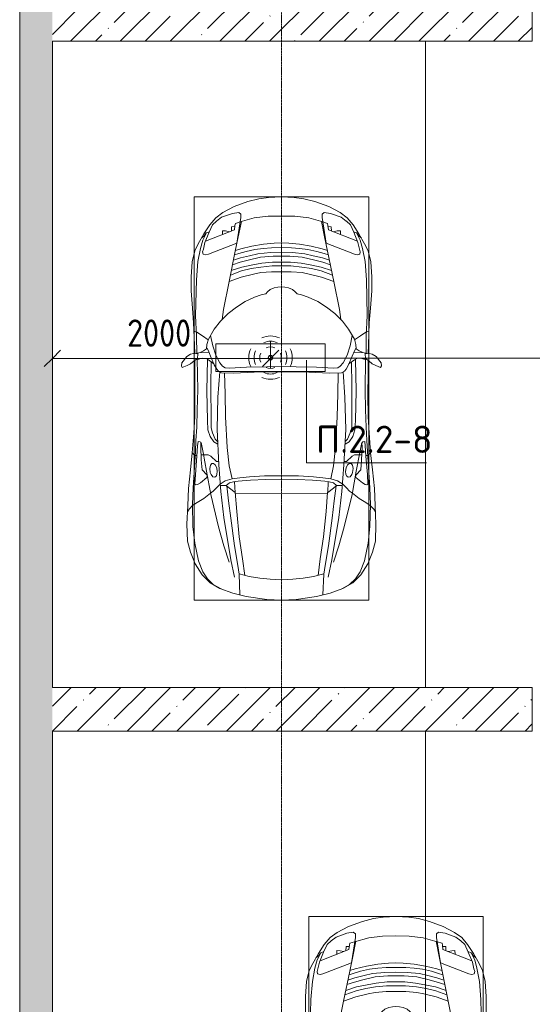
# Model space of a CAD drawing. Header units: millimetres. Extents: x -32229 to 288056, y -13689 to 125138.
# Tile 21 of 193: x -15865 to -11164, y 43745 to 52773. Entities that reach past the tile are written whole.
import ezdxf

# ---------------------------------------------------------------- set-up
doc = ezdxf.new("R2010")
doc.units = ezdxf.units.MM
doc.linetypes.add('ADSK_Линия сетки', pattern=[25, 20, -2.5, 0, -2.5])
for name, color, linetype, lineweight in [('A-ANNO-DIMS', 7, 'Continuous', 9), ('A-ANNO-DIMS-200', 7, 'Continuous', 9), ('A-ANNO-NOTE', 7, 'Continuous', 18), ('A-DETL-GENF', 7, 'Continuous', 18), ('A-DETL-THIN', 7, 'Continuous', 9), ('A-FLOR', 7, 'Continuous', 18), ('A-WALL', 7, 'Continuous', 18), ('A-WALL-PATT', 7, 'Continuous', 40), ('C-PRKG', 7, 'Continuous', 18), ('G-ANNO-TEXT', 7, 'Continuous', 9), ('S-GRID', 7, 'Continuous', 9)]:
    doc.layers.add(name, color=color, linetype=linetype, lineweight=lineweight)
doc.layers.add('A-DETL', color=7, linetype='Continuous', lineweight=9, true_color=0x00a600)
doc.styles.add('GOST Common_3', font='GOST_Common.ttf', dxfattribs={"width": 0.9, "height": 250})
doc.styles.add('ISOCPEUR', font='isocpeur.ttf', dxfattribs={"height": 250})
doc.dimstyles.new('ГОСТ_2_5_мм2_1', dxfattribs={"dimscale": 304.8, "dimtxt": 251.428749, "dimasz": 0.492126, "dimexe": 0.492126, "dimexo": 0.656168, "dimgap": 0.098425, "dimtad": 1, "dimdec": 0, "dimdsep": 46, "dimtxsty": 'GOST Common_3', "dimblk1": 'OBLIQUE', "dimblk2": 'OBLIQUE', "dimsah": 1, "dimcen": 0.09, "dimazin": 2, "dimtfac": 1, "dimtdec": 4, "dimtix": 1, "dimtmove": 0, "dimatfit": 3, "dimfxl": 1, "dimtvp": 1, "dimtolj": 1, "dimtzin": 0, "dimarcsym": 2})
pattern_1 = [(45, (0, 0), (-228.0985, 228.0985), []), (45, (228.1, 0), (-228.0985, 228.0985), [403.225, -80.645, 6.706, -73.939])]

# ---------------------------------------------------------------- blocks, each defined once
blk = doc.blocks.new('АР_Машиноместо - 4900x2400_М__5300х2500_-V60--02 ЭО')
at = {"layer": 'A-DETL-GENF', "color": 253, "lineweight": 13, "true_color": 0xaaaaaa}
for p, q in [((1132.7, -806), (1044.2, -818.6)), ((1250, -800), (1132.7, -806)), ((1250, -800), (1367.3, -806)), ((1367.3, -806), (1455.8, -818.6)), ((815.8, -891), (711.9, -946.2)), ((943.3, -845.1), (815.8, -891)), ((1044.2, -818.6), (943.3, -845.1)), ((1455.8, -818.6), (1556.7, -845.1)), ((1556.7, -845.1), (1684.2, -891)), ((1684.2, -891), (1788.1, -946.2)), ((647.2, -992.8), (593.2, -1056.8)), ((711.9, -946.2), (647.2, -992.8)), ((700.9, -989.1), (655, -1024.3)), ((800.1, -952.6), (700.9, -989.1)), ((859, -944.1), (800.1, -952.6)), ((841.1, -1225.9), (877.7, -991.4)), ((877.7, -958.9), (859, -944.1)), ((877.7, -991.4), (877.7, -958.9)), ((1127.4, -979.8), (1000.2, -994.5)), ((1250, -977.6), (1127.4, -979.8)), ((1250, -977.6), (1372.6, -979.8)), ((1372.6, -979.8), (1499.8, -994.5)), ((1622.3, -958.9), (1641, -944.1)), ((1622.3, -991.4), (1622.3, -958.9)), ((1658.9, -1225.9), (1622.3, -991.4)), ((1641, -944.1), (1699.9, -952.6)), ((1699.9, -952.6), (1799.1, -989.1)), ((1788.1, -946.2), (1852.8, -992.8)), ((1799.1, -989.1), (1845, -1024.3)), ((1852.8, -992.8), (1906.8, -1056.8)), ((593.2, -1056.8), (539.3, -1140.4)), ((617.9, -1057.3), (586.9, -1126.3)), ((654.7, -1024.4), (617.9, -1057.3)), ((882.6, -1027.5), (853.8, -1167.4)), ((1000.2, -994.5), (871.4, -1031.3)), ((1499.8, -994.5), (1628.6, -1031.3)), ((1617.4, -1027.5), (1646.2, -1167.4)), ((1845.3, -1024.4), (1882.1, -1057.3)), ((1882.1, -1057.3), (1913.1, -1126.3)), ((1906.8, -1056.8), (1960.7, -1140.4)), ((539.3, -1140.4), (487.4, -1232.1)), ((540.4, -1159.6), (516.2, -1180.5)), ((561.3, -1132.6), (540.4, -1159.6)), ((586.9, -1126.3), (548.2, -1220.1)), ((589, -1121.6), (561.3, -1132.6)), ((853.8, -1167.4), (826.8, -1300.9)), ((1646.2, -1167.4), (1673.2, -1300.9)), ((1911, -1121.6), (1938.7, -1132.6)), ((1913.1, -1126.3), (1951.8, -1220.1)), ((1938.7, -1132.6), (1959.6, -1159.6)), ((1959.6, -1159.6), (1983.8, -1180.5)), ((1960.7, -1140.4), (2012.6, -1232.1)), ((487.4, -1232.1), (455.7, -1296.1)), ((548.2, -1220.1), (535, -1280.6)), ((580.7, -1327.1), (841.1, -1225.9)), ((978.6, -1254.6), (876.3, -1278.7)), ((1084.1, -1236), (978.6, -1254.6)), ((1182.5, -1227.5), (1084.1, -1236)), ((1250, -1223.7), (1182.5, -1227.5)), ((1250, -1223.7), (1317.5, -1227.5)), ((1317.5, -1227.5), (1415.9, -1236)), ((1415.9, -1236), (1521.4, -1254.6)), ((1521.4, -1254.6), (1623.7, -1278.7)), ((1919.3, -1327.1), (1658.9, -1225.9)), ((1951.8, -1220.1), (1965, -1280.6)), ((2012.6, -1232.1), (2044.3, -1296.1)), ((455.7, -1296.1), (430.8, -1396.6)), ((535, -1280.6), (527.2, -1305.2)), ((527.2, -1305.2), (531.8, -1326)), ((531.8, -1326), (554.4, -1333.3)), ((554.4, -1333.3), (580.7, -1327.1)), ((826.8, -1300.9), (770, -1576.5)), ((859.1, -1321.2), (819.9, -1334.4)), ((876.3, -1278.7), (828.3, -1293.7)), ((925.2, -1301.6), (859.1, -1321.2)), ((958.3, -1341.1), (873.8, -1361.2)), ((1007.1, -1283.7), (925.2, -1301.6)), ((1035, -1323.2), (958.3, -1341.1)), ((1083.6, -1274.6), (1007.1, -1283.7)), ((1148.3, -1312.4), (1035, -1323.2)), ((1174.5, -1344.2), (1059, -1354.8)), ((1159.1, -1267.9), (1083.6, -1274.6)), ((1250, -1309.3), (1148.3, -1312.4)), ((1250, -1266.6), (1159.1, -1267.9)), ((1250, -1344.9), (1174.5, -1344.2)), ((1250, -1266.6), (1340.9, -1267.9)), ((1250, -1309.3), (1351.7, -1312.4)), ((1250, -1344.9), (1325.5, -1344.2)), ((1325.5, -1344.2), (1441, -1354.8)), ((1340.9, -1267.9), (1416.4, -1274.6)), ((1351.7, -1312.4), (1465, -1323.2)), ((1416.4, -1274.6), (1492.9, -1283.7)), ((1465, -1323.2), (1541.7, -1341.1)), ((1492.9, -1283.7), (1574.8, -1301.6)), ((1541.7, -1341.1), (1626.2, -1361.2)), ((1574.8, -1301.6), (1640.9, -1321.2)), ((1623.7, -1278.7), (1671.7, -1293.7)), ((1640.9, -1321.2), (1680.1, -1334.4)), ((1673.2, -1300.9), (1730, -1576.5)), ((1945.6, -1333.3), (1919.3, -1327.1)), ((1968.2, -1326), (1945.6, -1333.3)), ((1965, -1280.6), (1972.8, -1305.2)), ((1972.8, -1305.2), (1968.2, -1326)), ((2044.3, -1296.1), (2069.2, -1396.6)), ((430.8, -1396.6), (422, -1534.1)), ((871.4, -1401.1), (800.5, -1424.6)), ((873.8, -1361.2), (809.9, -1383.1)), ((945.3, -1380.6), (871.4, -1401.1)), ((986.2, -1425.6), (887, -1446.5)), ((1059, -1354.8), (945.3, -1380.6)), ((1070, -1410.4), (986.2, -1425.6)), ((1163.9, -1435.1), (1061.9, -1445.7)), ((1168.3, -1399.8), (1070, -1410.4)), ((1250, -1435.1), (1163.9, -1435.1)), ((1250, -1400.1), (1168.3, -1399.8)), ((1250, -1400.1), (1331.7, -1399.8)), ((1250, -1435.1), (1336.1, -1435.1)), ((1331.7, -1399.8), (1430, -1410.4)), ((1336.1, -1435.1), (1438.1, -1445.7)), ((1430, -1410.4), (1513.8, -1425.6)), ((1441, -1354.8), (1554.7, -1380.6)), ((1513.8, -1425.6), (1613, -1446.5)), ((1554.7, -1380.6), (1628.6, -1401.1)), ((1626.2, -1361.2), (1690.1, -1383.1)), ((1628.6, -1401.1), (1699.5, -1424.6)), ((2069.2, -1396.6), (2078, -1534.1)), ((422, -1534.1), (422, -1662.9)), ((884.3, -1480.8), (782, -1518.1)), ((887, -1446.5), (790.4, -1477.3)), ((994.9, -1509.3), (881.7, -1536.4)), ((973.4, -1459.7), (884.3, -1480.8)), ((1061.9, -1445.7), (973.4, -1459.7)), ((1060, -1496.1), (994.9, -1509.3)), ((1159.3, -1489.1), (1060, -1496.1)), ((1250, -1488.3), (1159.3, -1489.1)), ((1250, -1488.3), (1340.7, -1489.1)), ((1340.7, -1489.1), (1440, -1496.1)), ((1438.1, -1445.7), (1526.6, -1459.7)), ((1440, -1496.1), (1505.1, -1509.3)), ((1505.1, -1509.3), (1618.3, -1536.4)), ((1526.6, -1459.7), (1615.7, -1480.8)), ((1613, -1446.5), (1709.6, -1477.3)), ((1615.7, -1480.8), (1718, -1518.1)), ((2078, -1534.1), (2078, -1662.9)), ((770, -1576.5), (718.3, -1834.2)), ((881.7, -1536.4), (770, -1576.5)), ((1618.3, -1536.4), (1730, -1576.5)), ((1730, -1576.5), (1781.7, -1834.2)), ((422, -1662.9), (434.8, -1820.7)), ((1064.9, -1700.5), (1004.2, -1721.4)), ((1107.2, -1689.8), (1064.9, -1700.5)), ((1123.5, -1670.9), (1107.2, -1689.8)), ((1147.5, -1650.5), (1123.5, -1670.9)), ((1184.7, -1635.7), (1147.5, -1650.5)), ((1217.8, -1629.1), (1184.7, -1635.7)), ((1217.8, -1629.1), (1250, -1626.8)), ((1282.2, -1629.1), (1250, -1626.8)), ((1282.2, -1629.1), (1315.3, -1635.7)), ((1315.3, -1635.7), (1352.5, -1650.5)), ((1352.5, -1650.5), (1376.5, -1670.9)), ((1376.5, -1670.9), (1392.8, -1689.8)), ((1392.8, -1689.8), (1435.1, -1700.5)), ((1435.1, -1700.5), (1495.8, -1721.4)), ((2078, -1662.9), (2065.2, -1820.7)), ((917, -1761.1), (837.5, -1812.1)), ((1004.2, -1721.4), (917, -1761.1)), ((1495.8, -1721.4), (1583, -1761.1)), ((1583, -1761.1), (1662.5, -1812.1)), ((434.8, -1820.7), (444.9, -1956.8)), ((761.1, -1871.7), (690.7, -1941.6)), ((718.3, -1834.2), (705.7, -1926.7)), ((837.5, -1812.1), (761.1, -1871.7)), ((1662.5, -1812.1), (1738.9, -1871.7)), ((1738.9, -1871.7), (1809.3, -1941.6)), ((1781.7, -1834.2), (1794.3, -1926.7)), ((2065.2, -1820.7), (2055.1, -1956.8)), ((444.9, -1956.8), (453, -2159.1)), ((690.7, -1941.6), (634.6, -2015)), ((1809.3, -1941.6), (1865.4, -2015)), ((2055.1, -1956.8), (2047, -2159.1)), ((475.1, -2041), (447.5, -2034.4)), ((525.5, -2074.6), (475.1, -2041)), ((578.8, -2112.6), (525.5, -2074.6)), ((634.6, -2015), (580.7, -2105.7)), ((619.7, -2168.6), (600.3, -2072.7)), ((1865.4, -2015), (1919.3, -2105.7)), ((1880.3, -2168.6), (1899.7, -2072.7)), ((1921.2, -2112.6), (1974.5, -2074.6)), ((1974.5, -2074.6), (2024.9, -2041)), ((2024.9, -2041), (2052.5, -2034.4)), ((453, -2159.1), (455, -2238.9)), ((567.1, -2153.8), (564.3, -2195.4)), ((580.7, -2105.7), (567.1, -2153.8)), ((1919.3, -2105.7), (1932.9, -2153.8)), ((1932.9, -2153.8), (1935.7, -2195.4)), ((2047, -2159.1), (2045, -2238.9)), ((381.7, -2266.4), (417.4, -2243.4)), ((417.4, -2243.4), (445.1, -2238.7)), ((445.1, -2238.7), (481.8, -2239.5)), ((505.1, -2230), (467.5, -2239.2)), ((482, -2235.6), (479.1, -2288.7)), ((536.7, -2211.8), (505.1, -2230)), ((586.6, -2231.3), (510.1, -2227.1)), ((564.3, -2195.4), (536.7, -2211.8)), ((579.9, -2213.8), (564.9, -2186.5)), ((600.8, -2263), (579.9, -2213.8)), ((647.3, -2254.2), (619.7, -2168.6)), ((685.1, -2322.3), (647.3, -2254.2)), ((1814.9, -2322.3), (1852.7, -2254.2)), ((1852.7, -2254.2), (1880.3, -2168.6)), ((1899.2, -2263), (1920.1, -2213.8)), ((1913.4, -2231.3), (1989.9, -2227.1)), ((1920.1, -2213.8), (1935.1, -2186.5)), ((1935.7, -2195.4), (1963.3, -2211.8)), ((1963.3, -2211.8), (1994.9, -2230)), ((1994.9, -2230), (2032.5, -2239.2)), ((2018, -2235.6), (2020.9, -2288.7)), ((2054.9, -2238.7), (2018.2, -2239.5)), ((2082.6, -2243.4), (2054.9, -2238.7)), ((2118.3, -2266.4), (2082.6, -2243.4)), ((333.1, -2350.6), (335.2, -2322.3)), ((335.2, -2322.3), (381.7, -2266.4)), ((417.4, -2333.8), (384.4, -2347.9)), ((449.8, -2306.1), (417.4, -2333.8)), ((470, -2290), (449.8, -2306.1)), ((454.5, -2423.6), (456, -2301.1)), ((493.6, -2288.6), (470, -2290)), ((523.3, -2281.2), (493.6, -2288.6)), ((559, -2282.6), (523.3, -2281.2)), ((580.6, -2296), (559, -2282.6)), ((630.6, -2332.9), (580.6, -2296)), ((633.8, -2340.5), (600.8, -2263)), ((603.5, -2534.3), (606.1, -2314.9)), ((656.7, -2380.3), (633.8, -2340.5)), ((710, -2355.4), (685.1, -2322.3)), ((1790, -2355.4), (1814.9, -2322.3)), ((1843.3, -2380.3), (1866.2, -2340.5)), ((1866.2, -2340.5), (1899.2, -2263)), ((1869.4, -2332.9), (1919.4, -2296)), ((1896.5, -2534.3), (1893.9, -2314.9)), ((1919.4, -2296), (1941, -2282.6)), ((1941, -2282.6), (1976.7, -2281.2)), ((1976.7, -2281.2), (2006.4, -2288.6)), ((2006.4, -2288.6), (2030, -2290)), ((2030, -2290), (2050.2, -2306.1)), ((2045.5, -2423.6), (2044, -2301.1)), ((2050.2, -2306.1), (2082.6, -2333.8)), ((2082.6, -2333.8), (2115.6, -2347.9)), ((2164.8, -2322.3), (2118.3, -2266.4)), ((2166.9, -2350.6), (2164.8, -2322.3)), ((341.2, -2366.2), (333.1, -2350.6)), ((384.4, -2347.9), (341.2, -2366.2)), ((456.8, -2613.6), (454.5, -2423.6)), ((672.8, -2399.7), (656.7, -2380.3)), ((684.8, -2406.5), (667.8, -2638.3)), ((700.6, -2415.4), (672.8, -2399.7)), ((813.8, -2416.7), (700.6, -2415.4)), ((734.3, -2368.8), (710, -2355.4)), ((772.7, -2371.5), (734.3, -2368.8)), ((929.1, -2364.1), (772.7, -2371.5)), ((999.2, -2409.3), (813.8, -2416.7)), ((1115.2, -2358.7), (929.1, -2364.1)), ((1132.7, -2404.6), (999.2, -2409.3)), ((1250, -2357.8), (1115.2, -2358.7)), ((1250, -2406.6), (1132.7, -2404.6)), ((1250, -2357.8), (1384.8, -2358.7)), ((1250, -2406.6), (1367.3, -2404.6)), ((1367.3, -2404.6), (1500.8, -2409.3)), ((1384.8, -2358.7), (1570.9, -2364.1)), ((1500.8, -2409.3), (1686.2, -2416.7)), ((1570.9, -2364.1), (1727.3, -2371.5)), ((1686.2, -2416.7), (1799.4, -2415.4)), ((1727.3, -2371.5), (1765.7, -2368.8)), ((1765.7, -2368.8), (1790, -2355.4)), ((1799.4, -2415.4), (1827.2, -2399.7)), ((1815.2, -2406.5), (1832.2, -2638.3)), ((1827.2, -2399.7), (1843.3, -2380.3)), ((2043.2, -2613.6), (2045.5, -2423.6)), ((2115.6, -2347.9), (2158.8, -2366.2)), ((2158.8, -2366.2), (2166.9, -2350.6)), ((456.1, -2818.3), (456.8, -2613.6)), ((604.4, -2850.8), (603.5, -2534.3)), ((1895.6, -2850.8), (1896.5, -2534.3)), ((2043.9, -2818.3), (2043.2, -2613.6)), ((667.8, -2638.3), (659.3, -2936)), ((1832.2, -2638.3), (1840.7, -2936)), ((446, -2964.8), (456.1, -2818.3)), ((604.4, -2919.4), (604.4, -2850.8)), ((1895.6, -2919.4), (1895.6, -2850.8)), ((2054, -2964.8), (2043.9, -2818.3)), ((432.8, -3149.3), (446, -2964.8)), ((618.7, -2966.7), (604.4, -2919.4)), ((643.6, -3024.6), (618.7, -2966.7)), ((659.3, -2936), (676.4, -3260.1)), ((1840.7, -2936), (1823.6, -3260.1)), ((1856.4, -3024.6), (1881.3, -2966.7)), ((1881.3, -2966.7), (1895.6, -2919.4)), ((2067.2, -3149.3), (2054, -2964.8)), ((485.6, -3046.1), (480.8, -3085)), ((504.5, -3046.6), (485.6, -3046.1)), ((512.2, -3061.4), (504.5, -3046.6)), ((510.9, -3094.6), (512.2, -3061.4)), ((665.1, -3046.1), (643.6, -3024.6)), ((1834.9, -3046.1), (1856.4, -3024.6)), ((1987.8, -3061.4), (1995.5, -3046.6)), ((1989.1, -3094.6), (1987.8, -3061.4)), ((1995.5, -3046.6), (2014.4, -3046.1)), ((2014.4, -3046.1), (2019.2, -3085)), ((415.7, -3305.9), (432.8, -3149.3)), ((456.9, -3174.2), (432.9, -3148.3)), ((480.8, -3085), (474.8, -3179.9)), ((515.3, -3213.7), (510.9, -3094.6)), ((1984.7, -3213.7), (1989.1, -3094.6)), ((2019.2, -3085), (2025.2, -3179.9)), ((2043.1, -3174.2), (2067.1, -3148.3)), ((2084.3, -3305.9), (2067.1, -3148.3)), ((475.2, -3173.5), (456.9, -3174.2)), ((474.8, -3179.9), (462.2, -3347.3)), ((558.4, -3165.4), (513.6, -3168)), ((522.2, -3303.2), (515.3, -3213.7)), ((579.5, -3167.7), (558.4, -3165.4)), ((601.7, -3179.4), (579.5, -3167.7)), ((612.1, -3245.7), (599.8, -3262.3)), ((654.5, -3228.1), (601.7, -3179.4)), ((626.8, -3246.1), (612.1, -3245.7)), ((643.2, -3259.9), (626.8, -3246.1)), ((674.6, -3227.6), (654.5, -3228.1)), ((1825.4, -3227.6), (1845.5, -3228.1)), ((1845.5, -3228.1), (1898.3, -3179.4)), ((1856.8, -3259.9), (1873.2, -3246.1)), ((1873.2, -3246.1), (1887.9, -3245.7)), ((1887.9, -3245.7), (1900.2, -3262.3)), ((1898.3, -3179.4), (1920.5, -3167.7)), ((1920.5, -3167.7), (1941.6, -3165.4)), ((1941.6, -3165.4), (1986.4, -3168)), ((1977.8, -3303.2), (1984.7, -3213.7)), ((2024.8, -3173.5), (2043.1, -3174.2)), ((2025.2, -3179.9), (2037.8, -3347.3)), ((397.1, -3474.2), (415.7, -3305.9)), ((564.6, -3349.7), (522.2, -3303.2)), ((599.8, -3262.3), (593.6, -3292.5)), ((593.6, -3292.5), (597.1, -3327.4)), ((597.1, -3327.4), (605.2, -3346.8)), ((657.2, -3286.3), (643.2, -3259.9)), ((661.1, -3321.2), (657.2, -3286.3)), ((658.7, -3344.5), (661.1, -3321.2)), ((676.4, -3260.1), (695.7, -3502.8)), ((1823.6, -3260.1), (1804.3, -3502.8)), ((1838.9, -3321.2), (1842.8, -3286.3)), ((1841.3, -3344.5), (1838.9, -3321.2)), ((1842.8, -3286.3), (1856.8, -3259.9)), ((1902.9, -3327.4), (1894.8, -3346.8)), ((1900.2, -3262.3), (1906.4, -3292.5)), ((1906.4, -3292.5), (1902.9, -3327.4)), ((1935.4, -3349.7), (1977.8, -3303.2)), ((2102.9, -3474.2), (2084.3, -3305.9)), ((462.2, -3347.3), (456.6, -3434.5)), ((481.5, -3439.1), (508, -3422.8)), ((508, -3422.8), (566.8, -3375.1)), ((569.7, -3360.7), (564.6, -3349.7)), ((566.8, -3375.1), (569.7, -3360.7)), ((605.2, -3346.8), (620, -3369.3)), ((620, -3369.3), (638.7, -3372.5)), ((638.7, -3372.5), (654.1, -3360.7)), ((654.1, -3360.7), (658.7, -3344.5)), ((773, -3424.2), (744.1, -3447.2)), ((811.1, -3414.8), (773, -3424.2)), ((853.3, -3407.2), (811.1, -3414.8)), ((825.6, -3512.1), (821, -3413)), ((965.3, -3397.8), (853.3, -3407.2)), ((1102.5, -3394.3), (965.3, -3397.8)), ((1250, -3391.3), (1102.5, -3394.3)), ((1250, -3391.3), (1397.5, -3394.3)), ((1397.5, -3394.3), (1534.7, -3397.8)), ((1534.7, -3397.8), (1646.7, -3407.2)), ((1646.7, -3407.2), (1688.9, -3414.8)), ((1674.4, -3512.1), (1679, -3413)), ((1688.9, -3414.8), (1727, -3424.2)), ((1727, -3424.2), (1755.7, -3447)), ((1845.9, -3360.7), (1841.3, -3344.5)), ((1861.3, -3372.5), (1845.9, -3360.7)), ((1880, -3369.3), (1861.3, -3372.5)), ((1894.8, -3346.8), (1880, -3369.3)), ((1930.3, -3360.7), (1935.4, -3349.7)), ((1933.2, -3375.1), (1930.3, -3360.7)), ((1992, -3422.8), (1933.2, -3375.1)), ((2018.5, -3439.1), (1992, -3422.8)), ((2037.8, -3347.3), (2043.4, -3434.5)), ((390.2, -3630), (397.1, -3474.2)), ((456.6, -3434.5), (466.2, -3441.1)), ((466.2, -3441.1), (481.5, -3439.1)), ((598.3, -3518.6), (537.9, -3567)), ((624.9, -3501.2), (598.3, -3518.6)), ((654.7, -3470.4), (624.9, -3501.2)), ((690.2, -3433.7), (654.7, -3470.4)), ((744.1, -3447.2), (691.3, -3447.2)), ((744.3, -3447), (773.2, -3472.4)), ((773.2, -3472.4), (825.6, -3512.1)), ((840.1, -3687.8), (826.6, -3509.6)), ((1250, -3520.1), (827.2, -3517.2)), ((1250, -3520.1), (1672.8, -3517.2)), ((1659.9, -3687.8), (1673.4, -3509.6)), ((1726.8, -3472.4), (1674.4, -3512.1)), ((1755.7, -3447), (1726.8, -3472.4)), ((1755.7, -3447.2), (1808.7, -3447.2)), ((1809.8, -3433.7), (1845.3, -3470.4)), ((1845.3, -3470.4), (1875.1, -3501.2)), ((1875.1, -3501.2), (1901.7, -3518.6)), ((1901.7, -3518.6), (1962.1, -3567)), ((2033.8, -3441.1), (2018.5, -3439.1)), ((2043.4, -3434.5), (2033.8, -3441.1)), ((2109.8, -3630), (2102.9, -3474.2)), ((491.4, -3594.2), (438.6, -3629.8)), ((537.9, -3567), (491.4, -3594.2)), ((1962.1, -3567), (2008.6, -3594.2)), ((2008.6, -3594.2), (2061.4, -3629.8)), ((384, -3802.9), (390.2, -3630)), ((403.8, -3665.5), (388.1, -3688.4)), ((438.6, -3629.8), (403.8, -3665.5)), ((863.9, -3917.5), (840.1, -3687.8)), ((1636.1, -3917.5), (1659.9, -3687.8)), ((2061.4, -3629.8), (2096.2, -3665.5)), ((2096.2, -3665.5), (2111.9, -3688.4)), ((2116, -3802.9), (2109.8, -3630)), ((387.4, -3958.4), (384, -3802.9)), ((2112.6, -3958.4), (2116, -3802.9)), ((416.4, -4059.2), (387.4, -3958.4)), ((893.6, -4121.6), (863.9, -3917.5)), ((1606.4, -4121.6), (1636.1, -3917.5)), ((2083.6, -4059.2), (2112.6, -3958.4)), ((458.6, -4167), (416.4, -4059.2)), ((2041.4, -4167), (2083.6, -4059.2)), ((914, -4272.5), (893.6, -4121.6)), ((1586, -4272.5), (1606.4, -4121.6)), ((522.5, -4267.9), (458.6, -4167)), ((1977.5, -4267.9), (2041.4, -4167)), ((596.3, -4340.6), (522.5, -4267.9)), ((955.5, -4283.9), (861, -4259.4)), ((861.2, -4260.3), (869.3, -4451.1)), ((1050.4, -4297.3), (955.5, -4283.9)), ((1146, -4306.7), (1050.4, -4297.3)), ((1250, -4312), (1146, -4306.7)), ((1250, -4312), (1354, -4306.7)), ((1354, -4306.7), (1449.6, -4297.3)), ((1449.6, -4297.3), (1544.5, -4283.9)), ((1544.5, -4283.9), (1639, -4259.4)), ((1638.8, -4260.3), (1630.7, -4451.1)), ((1903.7, -4340.6), (1977.5, -4267.9)), ((686, -4391.6), (596.3, -4340.6)), ((804.4, -4436.7), (686, -4391.6)), ((1695.6, -4436.7), (1814, -4391.6)), ((1814, -4391.6), (1903.7, -4340.6)), ((927, -4466.6), (804.4, -4436.7)), ((1114.6, -4493), (927, -4466.6)), ((1250, -4500), (1114.6, -4493)), ((1250, -4500), (1385.4, -4493)), ((1385.4, -4493), (1573, -4466.6)), ((1573, -4466.6), (1695.6, -4436.7))]:
    blk.add_line(p, q, dxfattribs=at)
at = {"layer": 'A-DETL-GENF', "color": 254, "lineweight": 13, "true_color": 0xd4d4d4}
for p, q in [((792.9, -1076.2), (791.2, -1114.5)), ((823.3, -1074.4), (792.9, -1076.2)), ((824.1, -1063.7), (818.8, -1102.9)), ((827.7, -1045), (824.1, -1063.7)), ((871.3, -1031.9), (827.7, -1045)), ((1628.7, -1031.9), (1672.3, -1045)), ((1672.3, -1045), (1675.9, -1063.7)), ((1675.9, -1063.7), (1681.2, -1102.9)), ((1676.7, -1074.4), (1707.1, -1076.2)), ((1707.1, -1076.2), (1708.8, -1114.5)), ((561.7, -1132.1), (527.9, -1198.6)), ((818.8, -1102.9), (554, -1208.1)), ((709.1, -1112.7), (708.2, -1146.9)), ((737.7, -1113.6), (709.1, -1112.7)), ((772.6, -1121.3), (737.7, -1113.6)), ((1681.2, -1102.9), (1946, -1208.1)), ((1727.4, -1121.3), (1762.3, -1113.6)), ((1762.3, -1113.6), (1790.9, -1112.7)), ((1790.9, -1112.7), (1791.8, -1146.9)), ((1938.3, -1132.1), (1972.1, -1198.6)), ((527.9, -1198.6), (507.4, -1274.3)), ((1972.1, -1198.6), (1992.6, -1274.3)), ((507.4, -1274.3), (483.4, -1395.6)), ((1992.6, -1274.3), (2016.6, -1395.6)), ((483.4, -1395.6), (470.9, -1561.4)), ((2016.6, -1395.6), (2029.1, -1561.4)), ((470.9, -1561.4), (462.8, -1889.5)), ((2029.1, -1561.4), (2037.2, -1889.5)), ((462.8, -1889.5), (471.8, -2077.7)), ((2037.2, -1889.5), (2028.2, -2077.7)), ((471.8, -2077.7), (474.5, -2239.3)), ((2028.2, -2077.7), (2025.5, -2239.3)), ((483.3, -2571.4), (478, -2290)), ((570.6, -2291.4), (564.4, -2580.5)), ((1929.4, -2291.4), (1935.6, -2580.5)), ((2016.7, -2571.4), (2022, -2290)), ((728.4, -2415.7), (733.8, -2606.7)), ((1771.6, -2415.7), (1766.2, -2606.7)), ((477.8, -2754.7), (483.3, -2571.4)), ((564.4, -2580.5), (571.6, -2853.3)), ((733.8, -2606.7), (737.8, -2818.3)), ((1766.2, -2606.7), (1762.2, -2818.3)), ((1935.6, -2580.5), (1928.4, -2853.3)), ((2022.2, -2754.7), (2016.7, -2571.4)), ((473.9, -2913.7), (477.8, -2754.7)), ((2026.1, -2913.7), (2022.2, -2754.7)), ((571.6, -2853.3), (575.7, -2937.4)), ((737.8, -2818.3), (752.8, -3099)), ((1762.2, -2818.3), (1747.2, -3099)), ((1928.4, -2853.3), (1924.3, -2937.4)), ((466.3, -3036.3), (473.9, -2913.7)), ((575.7, -2937.4), (595.2, -2997.9)), ((1924.3, -2937.4), (1904.8, -2997.9)), ((2033.7, -3036.3), (2026.1, -2913.7)), ((462, -3136.6), (466.3, -3036.3)), ((512.5, -3053.2), (532.7, -3145.9)), ((595.2, -2997.9), (629, -3048.1)), ((629, -3048.1), (666.7, -3069.7)), ((1871, -3048.1), (1833.3, -3069.7)), ((1904.8, -2997.9), (1871, -3048.1)), ((1987.5, -3053.2), (1967.3, -3145.9)), ((2038, -3136.6), (2033.7, -3036.3)), ((439.5, -3468.5), (462, -3136.6)), ((532.7, -3145.9), (564, -3316.2)), ((752.8, -3099), (771.7, -3268.5)), ((1747.2, -3099), (1728.3, -3268.5)), ((1967.3, -3145.9), (1936, -3316.2)), ((2060.5, -3468.5), (2038, -3136.6)), ((564, -3316.2), (602.3, -3530.2)), ((771.7, -3268.5), (797.1, -3388.2)), ((1728.3, -3268.5), (1702.9, -3388.2)), ((1936, -3316.2), (1897.7, -3530.2)), ((734.6, -3405.8), (688.5, -3435.5)), ((797.1, -3388.2), (734.6, -3405.8)), ((870, -3377.1), (797.1, -3388.2)), ((957.1, -3368.9), (870, -3377.1)), ((1093.5, -3360.7), (957.1, -3368.9)), ((1250, -3360.7), (1093.5, -3360.7)), ((1250, -3360.7), (1406.5, -3360.7)), ((1406.5, -3360.7), (1542.9, -3368.9)), ((1542.9, -3368.9), (1630, -3377.1)), ((1630, -3377.1), (1702.9, -3388.2)), ((1702.9, -3388.2), (1765.4, -3405.8)), ((1765.4, -3405.8), (1811.5, -3435.5)), ((434.2, -3623.7), (439.5, -3468.5)), ((695.7, -3502.8), (723.2, -3741.5)), ((749.1, -3450.8), (765.5, -3589.1)), ((1750.9, -3450.8), (1734.5, -3589.1)), ((1804.3, -3502.8), (1776.8, -3741.5)), ((2065.8, -3623.7), (2060.5, -3468.5)), ((602.3, -3530.2), (673.6, -3827.1)), ((765.5, -3589.1), (785.7, -3746.6)), ((1734.5, -3589.1), (1714.3, -3746.6)), ((1897.7, -3530.2), (1826.4, -3827.1)), ((438.6, -3823.4), (434.2, -3623.7)), ((2061.4, -3823.4), (2065.8, -3623.7)), ((723.2, -3741.5), (786.9, -4128.3)), ((785.7, -3746.6), (819.4, -4000.8)), ((1714.3, -3746.6), (1680.6, -4000.8)), ((1776.8, -3741.5), (1713.1, -4128.3)), ((454.7, -3976.8), (438.6, -3823.4)), ((673.6, -3827.1), (722.7, -4001.8)), ((1826.4, -3827.1), (1777.3, -4001.8)), ((2045.3, -3976.8), (2061.4, -3823.4)), ((488.6, -4138.1), (454.7, -3976.8)), ((722.7, -4001.8), (771.7, -4149.8)), ((819.4, -4000.8), (849, -4182.8)), ((1680.6, -4000.8), (1651, -4182.8)), ((1777.3, -4001.8), (1728.3, -4149.8)), ((2011.4, -4138.1), (2045.3, -3976.8)), ((527.8, -4239.8), (488.6, -4138.1)), ((786.9, -4128.3), (821.1, -4289.8)), ((1713.1, -4128.3), (1678.9, -4289.8)), ((1972.2, -4239.8), (2011.4, -4138.1)), ((571.5, -4303.1), (527.8, -4239.8)), ((849, -4182.8), (861.2, -4260.3)), ((1651, -4182.8), (1638.8, -4260.3)), ((1928.5, -4303.1), (1972.2, -4239.8)), ((625, -4354.8), (571.5, -4303.1)), ((1875, -4354.8), (1928.5, -4303.1)), ((696.3, -4395.8), (625, -4354.8)), ((1803.7, -4395.8), (1875, -4354.8))]:
    blk.add_line(p, q, dxfattribs=at)
at = {"layer": 'C-PRKG', "color": 253, "lineweight": 13, "true_color": 0xaaaaaa}
for p, q in [((450, -800), (450, -4500)), ((450, -800), (2050, -800)), ((2050, -800), (2050, -4500)), ((450, -4500), (2050, -4500))]:
    blk.add_line(p, q, dxfattribs=at)
blk = doc.blocks.new('Наметкина 10_РД_АР_П_rvt-1--02 ЭО')
at = {"layer": 'A-WALL-PATT', "lineweight": 5, "true_color": 0xaaaaaa}
h = blk.add_hatch(dxfattribs=at)
h.set_pattern_fill('FP_3', color=253, style=0, pattern_type=2)
h.set_pattern_definition(pattern_1)
h.paths.add_polyline_path([(-15864.7, 35975), (-15564.7, 35975), (-15564.7, 75750), (-15864.7, 75750), (-15864.7, 37070.7)])
h = blk.add_hatch(dxfattribs=at)
h.set_pattern_fill('FP_3', color=253, style=0, pattern_type=2)
h.set_pattern_definition(pattern_1)
h.paths.add_polyline_path([(-11164.7, 52575), (-11164.7, 52975), (-15564.7, 52975), (-15564.7, 52575), (-13345.2, 52575)])
h = blk.add_hatch(dxfattribs=at)
h.set_pattern_fill('FP_3', color=253, style=0, pattern_type=2)
h.set_pattern_definition(pattern_1)
h.paths.add_polyline_path([(-11164.7, 46250), (-11164.7, 46650), (-15564.7, 46650), (-15564.7, 46250), (-13345.2, 46250)])
at = {"layer": 'A-FLOR', "color": 253, "lineweight": 13, "true_color": 0xaaaaaa}
for p, q in [((-12144.7, 46650), (-12144.7, 52575)), ((-12144.7, 46650), (-12144.7, 52575)), ((-12144.7, 41100), (-12144.7, 46250)), ((-12144.7, 46250), (-12144.7, 41100))]:
    blk.add_line(p, q, dxfattribs=at)
at = {"layer": 'A-WALL', "color": 253, "lineweight": 13, "true_color": 0xaaaaaa}
for p, q in [((-15864.7, 75350), (-15864.7, 35975)), ((-11164.7, 52575), (-11164.7, 52975)), ((-15564.7, 46650), (-15564.7, 52575)), ((-15564.7, 52575), (-11164.7, 52575)), ((-11164.7, 46650), (-15564.7, 46650)), ((-11164.7, 46250), (-11164.7, 46650)), ((-15564.7, 40050), (-15564.7, 46250)), ((-15564.7, 46250), (-11164.7, 46250))]:
    blk.add_line(p, q, dxfattribs=at)
at = {"layer": 'C-PRKG', "color": 253, "lineweight": 13, "true_color": 0xaaaaaa}
for p in [(-14714.7, 51950), (-13664.7, 45350)]:
    blk.add_blockref('АР_Машиноместо - 4900x2400_М__5300х2500_-V60--02 ЭО', p, dxfattribs=at)
blk = doc.blocks.new('DIMBLOCK270--02 ЭО')
at = {"layer": 'A-ANNO-DIMS-200'}
for p, q in [((-15564.7, 49574), (-15564.7, 49817.9)), ((-13564.8, 49574), (-13564.8, 49817.9)), ((-15564.7, 49667.9), (-15639.7, 49592.9)), ((-15564.7, 49667.9), (-15489.7, 49742.9)), ((-15564.7, 49667.9), (-13564.8, 49667.9)), ((-15564.7, 49667.9), (-15564.7, 49574)), ((-13564.8, 49667.9), (-13639.8, 49592.9)), ((-13564.8, 49667.9), (-13489.8, 49742.9)), ((-13564.8, 49667.9), (-13564.8, 49574))]:
    blk.add_line(p, q, dxfattribs=at)
at = {"layer": 'A-ANNO-DIMS-200', "color": 0, "insert": (-14880.1, 50024.6), "char_height": 250, "width": 756.843, "attachment_point": 1, "line_spacing_factor": 1.022761, "style": 'GOST Common_3'}
blk.add_mtext('2000', dxfattribs=at)
blk = doc.blocks.new('_Oblique')
at = {"color": 0, "linetype": 'ByBlock', "lineweight": -2}
blk.add_line((-0.5, -0.5), (0.5, 0.5), dxfattribs=at)

msp = doc.modelspace()

# ---------------------------------------------------------------- linework, layer by layer
at = {"layer": 'A-ANNO-NOTE', "color": 5, "lineweight": 9, "true_color": 0x0000ff}
for p, q in [((-14064.8, 49800.7), (-13064.8, 49800.7)), ((-14064.8, 49548), (-14064.8, 49800.7)), ((-13064.8, 49800.7), (-13064.8, 49548)), ((-13064.8, 49548), (-14064.8, 49548))]:
    msp.add_line(p, q, dxfattribs=at)
for centre in [(-13565.7, 49674.2), (-13564.8, 49675.1), (-13564.8, 49673.3), (-13563.9, 49674.2)]:
    msp.add_circle(centre, 20, dxfattribs=at)
for centre, radius, start, end in [((-13564.8, 49673.3), 199.6, 66, 114), ((-13563.9, 49674.2), 199.6, 156, 204), ((-13564.8, 49673.3), 151.5, 66, 114), ((-13564.8, 49673.3), 99.8, 66, 114), ((-13565.7, 49674.2), 199.6, 336, 24), ((-13563.9, 49674.2), 151.5, 156, 204), ((-13563.9, 49674.2), 99.8, 156, 204), ((-13565.7, 49674.2), 99.8, 336, 24), ((-13565.7, 49674.2), 151.5, 336, 24), ((-13564.8, 49675.1), 99.8, 246, 294), ((-13564.8, 49675.1), 199.6, 246, 294), ((-13564.8, 49675.1), 151.5, 246, 294)]:
    msp.add_arc(centre, radius, start, end, dxfattribs=at)
at = {"layer": 'A-DETL', "color": 5, "true_color": 0x0000ff}
msp.add_line((-13564.8, 49668), (-8417.3, 49668), dxfattribs=at)
at = {"layer": 'A-DETL-THIN'}
for p, q in [((-13235.9, 49650.3), (-13235.9, 48710.3)), ((-13235.9, 48710.3), (-12135.9, 48710.3))]:
    msp.add_line(p, q, dxfattribs=at)
at = {"layer": 'S-GRID', "color": 253, "linetype": 'ADSK_Линия сетки', "true_color": 0xaaaaaa}
msp.add_line((-13464.7, -12088.9), (-13464.7, 125138.4), dxfattribs=at)

# ---------------------------------------------------------------- block references
at = {"lineweight": 5}
msp.add_blockref('Наметкина 10_РД_АР_П_rvt-1--02 ЭО', (0, 0), dxfattribs=at)

# ---------------------------------------------------------------- texts
at = {"layer": 'G-ANNO-TEXT', "insert": (-13148.2, 49050.6), "char_height": 250, "width": 1068.58, "attachment_point": 1, "line_spacing_factor": 1.139951, "style": 'ISOCPEUR'}
msp.add_mtext('\\pt600,1200,1800,2400,3000,3600,4200,4800,5400,6000,6600,7200,7800,8400,9000,9600,10200,10800,11400,12000,12600,13200,13800,14400,15000,15600,16200,16800,17400,18000,18600,19200;П.2.2-8', dxfattribs=at)

# ---------------------------------------------------------------- dimensions: what is measured, and where the dimension line sits
at = {"layer": 'A-ANNO-DIMS'}
dim = msp.add_linear_dim(base=(-13564.8, 49667.9), p1=(-15564.7, 49774), p2=(-13564.8, 49774), dimstyle='ГОСТ_2_5_мм2_1', override={"dimpost": '<>', "dimfxl": 1999.884826}, dxfattribs=at)
dim.commit()
dim.dimension.update_dxf_attribs({"geometry": 'DIMBLOCK270--02 ЭО', "text_midpoint": (-14564.8, 49822.9)})

doc.saveas('drawing.dxf')
